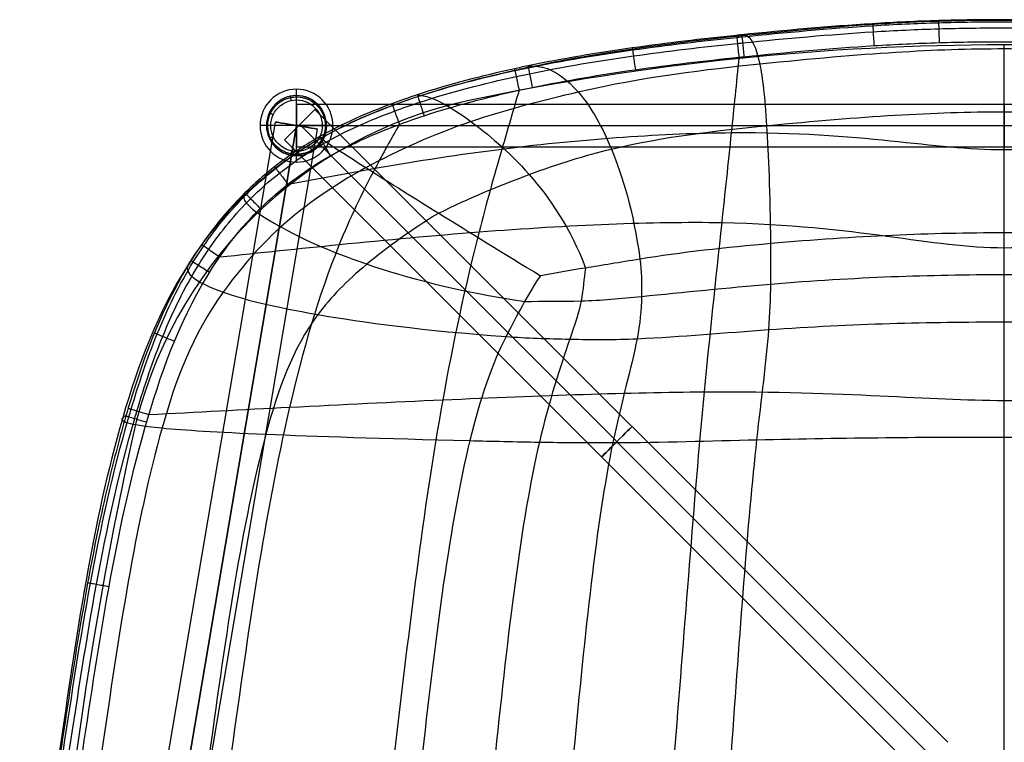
# Model space of a CAD drawing. Header units: millimetres. Extents: x -276 to 184, y -111 to 240.
# Tile 3 of 6: x -275 to -46, y 72 to 240. Entities that reach past the tile are written whole.
import ezdxf

# ---------------------------------------------------------------- set-up
doc = ezdxf.new("R2010")
doc.units = ezdxf.units.MM
doc.header["$MEASUREMENT"] = 0
doc.layers.add('Default', color=7, linetype='Continuous', true_color=0x000000)
doc.layers.add('Layer 01', color=1, linetype='Continuous', true_color=0xff0000)

# ---------------------------------------------------------------- blocks, each defined once
blk = doc.blocks.new('SEAT')
at = {"layer": 'Default', "color": 9, "true_color": 0xdcc6a4}
for p, q in [((-145.38, 731, 0), (184.28, 731, 0)), ((95.43, 722, -199.43), (95.43, 731, -199.43)), ((171.71, 722, -122.15), (171.71, 731, -122.15)), ((-145.38, 722, 0), (184.28, 722, 0))]:
    blk.add_line(p, q, dxfattribs=at)
at = {"layer": 'Default', "color": 9, "true_color": 0xdcc6a4, "extrusion": (0, 1, 0)}
for centre, radius, start, end in [((99.15, 679.29, 731), 900, 257.51405, 268.28693), ((-73.81, -101.79, 731), 100, 191.7466, 257.514), ((415.72, 0, 731), 600, 168.2534, 191.7466), ((99.15, 679.29, 726.5), 900, 257.51405, 268.28693), ((-73.81, -101.79, 726.5), 100, 191.7466, 257.514), ((415.72, 0, 726.5), 600, 168.2534, 191.7466), ((415.72, 0, 722), 600, 168.2534, 191.7466)]:
    blk.add_arc(centre, radius, start, end, dxfattribs=at)
at = {"layer": 'Default', "color": 9, "true_color": 0xdcc6a4, "extrusion": (-1.89627e-15, 1, 1.52252e-14)}
blk.add_arc((99.15, 679.29, 722), 900, 257.51405, 268.28693, dxfattribs=at)
at = {"layer": 'Default', "color": 9, "true_color": 0xdcc6a4, "extrusion": (-2.1886e-15, 1, 3.63171e-15)}
blk.add_arc((-73.81, -101.79, 722), 100, 191.7466, 257.514, dxfattribs=at)
at = {"layer": 'Default', "color": 178, "true_color": 0x000000}
for points, knots in [([(139.13, 773.19, -53.51), (136.25, 773.48, -53.48), (133.19, 773.71, -53.45), (126.69, 774.04, -53.56), (123.25, 774.15, -53.68), (112.28, 774.36, -54.51), (87.83, 774.34, -57.88), (25.95, 774.27, -62.38), (-47.83, 774.16, -67.44), (-74.2, 774.12, -67.34), (-85.69, 773.87, -68.03), (-89.23, 773.76, -68.39), (-95.87, 773.42, -69.21), (-98.96, 773.2, -69.68), (-101.87, 772.9, -70.14)], [0, 0, 0, 0, 15.399251, 15.399251, 30.798501, 30.798501, 61.597003, 123.194005, 184.791008, 215.589509, 215.589509, 230.98876, 230.98876, 246.388011, 246.388011, 246.388011, 246.388011]), ([(94.38, 772.65, -122.31), (94.26, 772.97, -117.26), (94.13, 773.22, -111.89), (93.96, 773.63, -100.87), (93.9, 773.78, -95.21), (93.98, 774.14, -78.3), (95.01, 774.44, -44.75), (95.32, 775.05), (95.01, 774.44, 44.75), (93.98, 774.14, 78.3), (93.9, 773.78, 95.21), (93.96, 773.63, 100.87), (94.13, 773.22, 111.89), (94.26, 772.97, 117.26), (94.38, 772.65, 122.31)], [0, 0, 0, 0, 17.638687, 17.638687, 35.277373, 35.277373, 70.554747, 141.109494, 211.66424, 246.941614, 246.941614, 264.5803, 264.5803, 282.218987, 282.218987, 282.218987, 282.218987]), ([(118.02, 772.84, -114.02), (117.68, 773.11, -109.3), (117.54, 773.31, -104.5), (117.32, 773.65, -94.35), (117.31, 773.77, -89.1), (117.99, 774.04, -73.88), (120.76, 774.29, -43.21), (121.75, 774.87), (120.76, 774.29, 43.21), (117.99, 774.04, 73.88), (117.31, 773.77, 89.1), (117.32, 773.65, 94.35), (117.54, 773.31, 104.5), (117.68, 773.11, 109.3), (118.02, 772.84, 114.02)], [0, 0, 0, 0, 17.638687, 17.638687, 35.277373, 35.277373, 70.554747, 141.109494, 211.66424, 246.941614, 246.941614, 264.5803, 264.5803, 282.218987, 282.218987, 282.218987, 282.218987]), ([(125.96, 772.83, -109.76), (126.11, 773.05, -105.49), (125.98, 773.22, -101.33), (126.25, 773.47, -92.3), (126.68, 773.54, -87.76), (128.07, 773.73, -73.52), (131.27, 773.92, -42.6), (132.67, 774.48), (131.27, 773.92, 42.6), (128.07, 773.73, 73.52), (126.68, 773.54, 87.76), (126.25, 773.47, 92.3), (125.98, 773.22, 101.33), (126.11, 773.05, 105.49), (125.96, 772.83, 109.76)], [0, 0, 0, 0, 17.638687, 17.638687, 35.277373, 35.277373, 70.554747, 141.109494, 211.66424, 246.941614, 246.941614, 264.5803, 264.5803, 282.218987, 282.218987, 282.218987, 282.218987]), ([(135.62, 773.06, -83.38), (132.9, 773.31, -83.01), (130.16, 773.48, -82.94), (124.12, 773.73, -83.09), (120.89, 773.81, -83.35), (110.83, 773.95, -85.38), (87.83, 773.87, -92.17), (25.95, 773.78, -98.46), (-47.84, 773.68, -105.23), (-73.04, 773.65, -102.51), (-83.77, 773.48, -102.26), (-87.16, 773.39, -102.61), (-93.43, 773.11, -103.6), (-96.24, 772.94, -104.18), (-99.04, 772.69, -105.12)], [0, 0, 0, 0, 15.399251, 15.399251, 30.798501, 30.798501, 61.597003, 123.194005, 184.791008, 215.589509, 215.589509, 230.98876, 230.98876, 246.388011, 246.388011, 246.388011, 246.388011]), ([(133.59, 772.93, -95.83), (131.16, 773.12, -96.22), (128.81, 773.25, -96.32), (123.42, 773.43, -97.32), (120.6, 773.46, -98.32), (111.09, 773.51, -101.63), (87.84, 773.37, -109.34), (25.94, 773.27, -116.36), (-47.84, 773.18, -123.79), (-73.49, 773.21, -120.66), (-83.71, 773.12, -119.08), (-86.69, 773.07, -118.56), (-92.3, 772.88, -118.55), (-94.72, 772.74, -118.93), (-97.23, 772.54, -118.97)], [0, 0, 0, 0, 15.399251, 15.399251, 30.798501, 30.798501, 61.597003, 123.194005, 184.791008, 215.589509, 215.589509, 230.98876, 230.98876, 246.388011, 246.388011, 246.388011, 246.388011]), ([(131.84, 772.64, -106.14), (129.92, 772.74, -107.5), (128.16, 772.8, -108.53), (123.76, 772.86, -110.99), (121.12, 772.86, -112.41), (111.84, 772.79, -117.25), (87.84, 772.54, -125.43), (25.93, 772.44, -133.07), (-47.84, 772.36, -141.07), (-74.44, 772.49, -138.05), (-84.43, 772.52, -134.85), (-87.25, 772.5, -133.87), (-91.85, 772.43, -132.08), (-93.63, 772.37, -131.27), (-95.59, 772.26, -130.15)], [0, 0, 0, 0, 15.399251, 15.399251, 30.798501, 30.798501, 61.597003, 123.194005, 184.791008, 215.589509, 215.589509, 230.98876, 230.98876, 246.388011, 246.388011, 246.388011, 246.388011]), ([(99.98, 725.21, -200.98), (99.92, 726.77, -201.25), (99.55, 732.97, -202.04), (98.2, 746.78, -202.6), (96.79, 759.03, -187.78), (96.32, 762.81, -180.27), (95.36, 768.97, -157.63), (94.88, 771.36, -142.5), (94.38, 772.65, -122.31)], [21.328012, 21.328012, 21.328012, 21.328012, 40.276588, 80.553175, 80.553175, 100.691469, 100.691469, 120.829763, 120.829763, 120.829763, 120.829763]), ([(135.29, 725.67, -186.08), (135.14, 727.18, -186.28), (134.28, 733.61, -186.99), (131.37, 747.92, -187.86), (126.47, 760.37, -174.19), (124.81, 763.93, -167.41), (121.24, 769.65, -146.72), (119.4, 771.75, -132.9), (118.02, 772.84, -114.02)], [23.324365, 23.324365, 23.324365, 23.324365, 40.276588, 80.553175, 80.553175, 100.691469, 100.691469, 120.829763, 120.829763, 120.829763, 120.829763]), ([(150.67, 726.06, -173.76), (150.55, 727.47, -173.86), (149.83, 733.89, -174.15), (147.57, 747.74, -174.14), (140.59, 760.33, -161.27), (137.51, 764.11, -154.83), (131.42, 769.83, -136.83), (128.31, 771.88, -125.19), (125.96, 772.83, -109.76)], [25.005314, 25.005314, 25.005314, 25.005314, 40.276588, 80.553175, 80.553175, 100.691469, 100.691469, 120.829763, 120.829763, 120.829763, 120.829763]), ([(131.84, 772.64, 106.14), (132.5, 772.78, 102.71), (133, 772.86, 99.51), (134.18, 772.99, 92.15), (134.86, 773.04, 88), (137.13, 773.11, 74.12), (140.52, 773.18, 42.07), (142.28, 773.73), (140.52, 773.18, -42.07), (137.13, 773.11, -74.12), (134.86, 773.04, -88), (134.18, 772.99, -92.15), (133, 772.86, -99.51), (132.5, 772.78, -102.71), (131.84, 772.64, -106.14)], [-282.218987, -282.218987, -282.218987, -282.218987, -264.5803, -264.5803, -246.941614, -246.941614, -211.66424, -141.109494, -70.554747, -35.277373, -35.277373, -17.638687, -17.638687, 0, 0, 0, 0]), ([(163.44, 726.27, -156.64), (163.37, 727.62, -156.6), (162.98, 733.99, -156.25), (161.77, 747.53, -154.63), (153.72, 760.36, -141.81), (150.27, 763.92, -136.26), (141.84, 769.57, -122.57), (136.85, 771.67, -114.43), (131.84, 772.64, -106.14)], [0.645602, 0.645602, 0.645602, 0.645602, 1, 2, 2, 2.5, 2.5, 3, 3, 3, 3]), ([(172.93, 726.28, -134.33), (172.91, 727.63, -134.16), (172.75, 734.06, -133.09), (172.27, 747.81, -129.49), (164.18, 760.51, -118.36), (160.22, 764.32, -113.46), (149.43, 770.04, -103.97), (142.55, 772.06, -99.19), (133.59, 772.93, -95.83)], [19.56907, 19.56907, 19.56907, 19.56907, 30.188919, 60.377838, 60.377838, 75.472297, 75.472297, 90.566756, 90.566756, 90.566756, 90.566756]), ([(179.51, 726.21, -109.01), (179.5, 727.57, -108.77), (179.44, 734.05, -107.32), (179.27, 748.01, -102.65), (170.77, 760.68, -94.98), (166.69, 764.29, -92.48), (154.52, 770.02, -87.35), (146.47, 772.08, -84.85), (135.62, 773.06, -83.38)], [19.421548, 19.421548, 19.421548, 19.421548, 30.188919, 60.377838, 60.377838, 75.472297, 75.472297, 90.566756, 90.566756, 90.566756, 90.566756]), ([(186.57, 726.12, -60.08), (186.54, 727.43, -59.97), (186.41, 733.72, -59.31), (186, 746.84, -57.21), (176.95, 759.48, -55.35), (172.5, 763.37, -54.8), (159.36, 769.63, -53.96), (150.65, 772, -53.65), (139.13, 773.19, -53.51)], [19.744826, 19.744826, 19.744826, 19.744826, 30.188919, 60.377838, 60.377838, 75.472297, 75.472297, 90.566756, 90.566756, 90.566756, 90.566756]), ([(146.05, 766.74, -129.41), (142.29, 766.82, -135.71), (138.31, 766.95, -141.14), (130.62, 766.98, -150.53), (126.97, 766.91, -154.12), (115.13, 766.56, -162.94), (87.85, 765.38, -172.68), (25.87, 765.25, -181.69), (-47.86, 765.25, -191.44), (-78.36, 766.37, -188.93), (-91.21, 766.7, -182.45), (-95.1, 766.77, -179.42), (-103.12, 766.74, -170.85), (-107.21, 766.61, -165.73), (-111.01, 766.53, -159.49)], [0, 0, 0, 0, 20.270831, 20.270831, 40.541661, 40.541661, 81.083322, 162.166645, 243.249967, 283.791629, 283.791629, 304.062459, 304.062459, 324.33329, 324.33329, 324.33329, 324.33329]), ([(146.05, 766.74, -129.41), (149.47, 766.9, -122.54), (152.35, 767.1, -115.39), (157.3, 767.25, -102.05), (159.15, 767.23, -96), (163.52, 767.01, -77.73), (167.55, 766.04, -40.57), (170.12, 766.47), (167.55, 766.04, 40.57), (163.52, 767.01, 77.73), (159.15, 767.23, 96), (157.3, 767.25, 102.05), (152.35, 767.1, 115.39), (149.47, 766.9, 122.54), (146.05, 766.74, 129.41)], [0, 0, 0, 0, 20.037097, 20.037097, 40.074194, 40.074194, 80.148389, 160.296778, 240.445166, 280.519361, 280.519361, 300.556458, 300.556458, 320.593555, 320.593555, 320.593555, 320.593555]), ([(156.4, 756.09, -146.08), (152.29, 756.06, -153.59), (147.74, 756.05, -160.15), (138.09, 756.21, -170.97), (133, 756.33, -175.18), (118.31, 755.99, -185.88), (87.88, 754.13, -197.09), (25.78, 753.99, -206.23), (-47.88, 754.08, -217.05), (-81.99, 756.01, -214.61), (-97.99, 756.4, -207.17), (-103.45, 756.3, -203.95), (-113.6, 756.18, -194.49), (-118.28, 756.2, -188.31), (-122.41, 756.24, -180.84)], [0, 0, 0, 0, 20.270831, 20.270831, 40.541661, 40.541661, 81.083322, 162.166645, 243.249967, 283.791629, 283.791629, 304.062459, 304.062459, 324.33329, 324.33329, 324.33329, 324.33329]), ([(156.4, 756.09, -146.08), (160.52, 756.11, -138.57), (164.04, 756.15, -130.4), (169.71, 756.39, -113.73), (171.83, 756.55, -105.24), (177.15, 756.27, -82.13), (181.92, 754.44, -39.81), (184.44, 754.67), (181.92, 754.44, 39.81), (177.15, 756.27, 82.13), (171.83, 756.55, 105.24), (169.71, 756.39, 113.73), (164.04, 756.15, 130.4), (160.52, 756.11, 138.57), (156.4, 756.09, 146.08)], [0, 0, 0, 0, 20.037097, 20.037097, 40.074194, 40.074194, 80.148389, 160.296778, 240.445166, 280.519361, 280.519361, 300.556458, 300.556458, 320.593555, 320.593555, 320.593555, 320.593555]), ([(163.11, 731.45, -156.33), (159.3, 731.46, -163.16), (154.88, 731.51, -168.99), (145.19, 731.61, -179), (139.93, 731.66, -183.19), (123.49, 731.71, -193.77), (87.94, 731.38, -207.07), (25.6, 731.24, -215.67), (-47.92, 731.42, -227.28), (-87.65, 732.08, -224.32), (-105.59, 732.2, -217.73), (-111.25, 732.2, -214.68), (-121.49, 732.2, -206.35), (-126.07, 732.19, -201.06), (-129.88, 732.22, -194.39)], [0, 0, 0, 0, 20.270831, 20.270831, 40.541661, 40.541661, 81.083322, 162.166645, 243.249967, 283.791629, 283.791629, 304.062459, 304.062459, 324.33329, 324.33329, 324.33329, 324.33329]), ([(163.11, 731.45, -156.33), (166.92, 731.43, -149.51), (170.12, 731.45, -141.7), (175.49, 731.49, -125.16), (177.67, 731.51, -116.44), (183.03, 731.46, -90.49), (189.01, 730.9, -39.51), (190.53, 730.49), (189.01, 730.9, 39.51), (183.03, 731.46, 90.49), (177.67, 731.51, 116.44), (175.49, 731.49, 125.16), (170.12, 731.45, 141.7), (166.92, 731.43, 149.51), (163.11, 731.45, 156.33)], [0, 0, 0, 0, 20.037097, 20.037097, 40.074194, 40.074194, 80.148389, 160.296778, 240.445166, 280.519361, 280.519361, 300.556458, 300.556458, 320.593555, 320.593555, 320.593555, 320.593555]), ([(135.29, 725.67, -186.08), (126.42, 725.46, -191.65), (116.88, 725.3, -195.57), (102.41, 725.21, -200.32), (97.56, 725.2, -201.73), (87.84, 725.21, -204.31), (82.97, 725.23, -205.47), (68.32, 725.31, -208.69), (58.53, 725.4, -210.45), (38.95, 725.56, -213.66), (29.18, 725.64, -215.11), (9.66, 725.74, -218.1), (-0.13, 725.78, -219.59), (-19.81, 725.83, -222.21), (-29.71, 725.84, -223.35), (-44.67, 725.85, -224.48), (-49.67, 725.85, -224.75), (-59.71, 725.86, -225.05), (-64.74, 725.86, -225.09), (-74.89, 725.88, -224.74), (-80.05, 725.9, -224.34), (-90.34, 725.97, -222.78), (-95.47, 726.02, -221.61), (-100.51, 726.09, -219.81)], [3.855272, 3.855272, 3.855272, 3.855272, 6.814909, 6.814909, 8.294727, 8.294727, 9.774545, 9.774545, 12.734182, 12.734182, 15.693819, 15.693819, 18.653456, 18.653456, 21.613093, 21.613093, 23.092912, 23.092912, 24.57273, 24.57273, 26.052548, 26.052548, 27.532367, 27.532367, 27.532367, 27.532367]), ([(62.12, 725.37, -209.74), (62.11, 724.68, -209.66), (62.03, 723.34, -209.22), (61.73, 721.5, -207.58), (61.42, 720.93, -205.88), (61.23, 720.93, -204.85)], [-0.000025, -0.000025, -0.000025, -0.000025, 0.285714, 0.571429, 1.000026, 1.000026, 1.000026, 1.000026]), ([(99.98, 725.21, -200.98), (99.95, 724.54, -200.88), (99.82, 723.24, -200.43), (99.35, 721.49, -198.83), (98.88, 720.95, -197.21), (98.59, 720.95, -196.24)], [-0.000024, -0.000024, -0.000024, -0.000024, 0.285714, 0.571429, 1.000017, 1.000017, 1.000017, 1.000017]), ([(101.72, 725.21, -200.47), (101.69, 724.54, -200.37), (101.55, 723.25, -199.91), (101.08, 721.49, -198.32), (100.59, 720.96, -196.7), (100.3, 720.96, -195.73)], [-0.000024, -0.000024, -0.000024, -0.000024, 0.285714, 0.571429, 1.000017, 1.000017, 1.000017, 1.000017]), ([(118.86, 725.35, -194.46), (118.83, 724.67, -194.38), (118.65, 723.34, -193.96), (118.01, 721.52, -192.42), (117.35, 720.97, -190.83), (116.95, 720.97, -189.88)], [-0.000024, -0.000024, -0.000024, -0.000024, 0.285714, 0.571429, 1.000013, 1.000013, 1.000013, 1.000013]), ([(135.28, 725.67, -186.08), (135.26, 724.96, -186.05), (135.05, 723.54, -185.7), (134.16, 721.58, -184.29), (133.2, 720.98, -182.77), (132.63, 720.98, -181.86)], [-0.000024, -0.000024, -0.000024, -0.000024, 0.285714, 0.571429, 1.000009, 1.000009, 1.000009, 1.000009]), ([(138.97, 725.76, -183.64), (138.95, 725.04, -183.62), (138.73, 723.6, -183.3), (137.77, 721.6, -181.93), (136.73, 720.98, -180.44), (136.11, 720.98, -179.55)], [-0.000018, -0.000018, -0.000018, -0.000018, 0.285714, 0.571429, 1.000008, 1.000008, 1.000008, 1.000008]), ([(150.67, 726.06, -173.76), (150.68, 725.3, -173.77), (150.44, 723.79, -173.54), (149.25, 721.65, -172.37), (147.91, 720.98, -171.05), (147.1, 720.98, -170.26)], [0.000002, 0.000002, 0.000002, 0.000002, 0.285714, 0.571429, 1.000005, 1.000005, 1.000005, 1.000005]), ([(163.44, 726.27, -156.64), (161.71, 726.26, -159.73), (159.77, 726.23, -162.73), (155.5, 726.16, -168.47), (153.16, 726.12, -171.21), (150.67, 726.06, -173.76)], [0, 0, 0, 0, 1.000814, 1.000814, 2.001629, 2.001629, 2.001629, 2.001629]), ([(156.58, 726.18, -166.99), (156.61, 725.41, -167.01), (156.37, 723.87, -166.82), (155.05, 721.68, -165.8), (153.55, 720.99, -164.62), (152.64, 720.99, -163.92)], [0.000001, 0.000001, 0.000001, 0.000001, 0.285714, 0.571429, 1.000003, 1.000003, 1.000003, 1.000003]), ([(159.09, 720.99, -154.19), (160.11, 720.99, -154.76), (161.79, 721.7, -155.71), (163.24, 723.94, -156.52), (163.48, 725.5, -156.66), (163.44, 726.27, -156.64)], [-8.132202, -8.132202, -8.132202, -8.132202, -4.646972, -2.323486, 0, 0, 0, 0]), ([(172.93, 726.28, -134.33), (172.3, 726.28, -136.28), (171.63, 726.29, -138.21), (168.85, 726.3, -145.75), (166.44, 726.3, -151.3), (163.44, 726.27, -156.64)], [29.112806, 29.112806, 29.112806, 29.112806, 29.709507, 29.709507, 31.441371, 31.441371, 31.441371, 31.441371]), ([(170.91, 726.29, -140.14), (170.96, 725.52, -140.16), (170.7, 723.95, -140.06), (169.14, 721.7, -139.49), (167.33, 720.99, -138.82), (166.23, 720.99, -138.42)], [0, 0, 0, 0, 0.2857143, 0.5714286, 1, 1, 1, 1]), ([(172.93, 726.28, -134.33), (172.97, 725.51, -134.34), (172.71, 723.94, -134.26), (171.13, 721.7, -133.74), (169.29, 720.99, -133.14), (168.19, 720.99, -132.78)], [0.0000001, 0.0000001, 0.0000001, 0.0000001, 0.2857143, 0.5714286, 1, 1, 1, 1]), ([(172.93, 726.28, 134.33), (174.42, 726.27, 129.76), (176.51, 726.25, 122.38), (178.25, 726.22, 114.89), (179.08, 726.21, 111.06), (179.3, 726.21, 110.04), (180.12, 726.2, 106.02), (180.89, 726.18, 102.03), (182.27, 726.16, 94.03), (184.27, 726.13, 81.01), (185.63, 726.13, 69.17), (186.47, 726.12, 61.01), (186.51, 726.12, 60.62), (186.55, 726.12, 60.23), (187.58, 726.12, 50.14), (188.81, 726.11, 36.42), (189.85, 726.08, 16.34), (190.01, 726.07, 6.27), (190.01, 726.07, -5.01), (189.89, 726.08, -15.07), (188.93, 726.11, -35.17), (187.58, 726.12, -50.14), (186.53, 726.12, -60.47), (186.49, 726.12, -60.86), (185.63, 726.13, -69.21), (183.79, 726.14, -85.11), (181.14, 726.18, -101.08), (179.3, 726.21, -110.04), (179.08, 726.21, -111.06), (177.23, 726.24, -119.56), (175.33, 726.26, -126.99), (172.93, 726.28, -134.33)], [2.334314, 2.334314, 2.334314, 2.334314, 3.733928, 4.573701, 4.573701, 4.878306, 4.878306, 5.76787, 6.064392, 7.250477, 9.622648, 9.622648, 9.696235, 9.740387, 9.740387, 12.724449, 13.843472, 15.708511, 15.708511, 17.198745, 18.68898, 21.669449, 21.669449, 21.787078, 21.787078, 24.171016, 26.554954, 26.554954, 26.862313, 26.862313, 29.112806, 29.112806, 29.112806, 29.112806]), ([(178.86, 726.22, -112.08), (178.89, 725.45, -112.09), (178.6, 723.9, -112.02), (176.98, 721.69, -111.67), (175.11, 721, -111.27), (173.98, 721, -111.02)], [0, 0, 0, 0, 0.2857143, 0.5714286, 1, 1, 1, 1]), ([(179.51, 726.21, -109.01), (179.54, 725.44, -109.02), (179.25, 723.89, -108.96), (177.62, 721.69, -108.62), (175.75, 721, -108.24), (174.62, 721, -108.01)], [0, 0, 0, 0, 0.2857143, 0.5714286, 1, 1, 1, 1]), ([(183.59, 726.15, -85.13), (183.61, 725.38, -85.13), (183.3, 723.85, -85.09), (181.65, 721.68, -84.86), (179.77, 721, -84.59), (178.64, 721, -84.43)], [0, 0, 0, 0, 0.2857143, 0.5714286, 1, 1, 1, 1]), ([(186.45, 726.12, -61.26), (186.46, 725.37, -61.26), (186.15, 723.84, -61.23), (184.49, 721.68, -61.05), (182.61, 721, -60.86), (181.48, 721, -60.74)], [0, 0, 0, 0, 0.2857143, 0.5714286, 1, 1, 1, 1]), ([(186.57, 726.12, -60.08), (186.59, 725.37, -60.08), (186.27, 723.84, -60.05), (184.61, 721.68, -59.88), (182.73, 721, -59.69), (181.6, 721, -59.57)], [0, 0, 0, 0, 0.2857143, 0.5714286, 1, 1, 1, 1]), ([(189.1, 726.1, -30.13), (189.11, 725.34, -30.13), (188.79, 723.83, -30.11), (187.13, 721.67, -30.01), (185.24, 721, -29.89), (184.11, 721, -29.82)], [0, 0, 0, 0, 0.2857143, 0.5714286, 1, 1, 1, 1]), ([(189.8, 726.08, -15.06), (189.81, 725.33, -15.06), (189.49, 723.81, -15.05), (187.82, 721.67, -15), (185.94, 721, -14.95), (184.8, 721, -14.91)], [0, 0, 0, 0, 0.2857143, 0.5714286, 1, 1, 1, 1]), ([(-129.96, 724.1, -194.87), (-127.7, 724.1, -198.81), (-124.93, 724.1, -202.6), (-120.17, 724.07, -207.53), (-118.55, 724.06, -209.01), (-114.71, 724.03, -212.07), (-110.16, 723.98, -215.14), (-105.23, 723.93, -217.48), (-101.94, 723.9, -218.79), (-101.15, 723.89, -219.09), (-93.92, 723.82, -221.65), (-84.03, 723.76, -223.53), (-70.89, 723.73, -224.44), (-64.39, 723.73, -224.52), (-61.13, 723.73, -224.5), (-46.79, 723.72, -224.39), (-18.45, 723.71, -221.93), (9.38, 723.64, -217.59), (23.52, 723.59, -215.4), (23.78, 723.59, -215.36), (36.67, 723.54, -213.37), (62.03, 723.4, -209.52), (87.27, 723.3, -203.98), (100.37, 723.32, -200.14), (100.94, 723.32, -199.97), (107.27, 723.33, -198.08), (118.72, 723.39, -194.22), (129.72, 723.53, -188.85), (136.22, 723.63, -184.82), (137.44, 723.65, -184.02), (142.82, 723.74, -180.3), (146.75, 723.81, -177.05), (152.42, 723.9, -171.31), (154.4, 723.92, -169.07), (158.79, 723.97, -163.46), (161.08, 723.99, -160.01), (163.09, 724.01, -156.44)], [-31.116872, -31.116872, -31.116872, -31.116872, -29.853853, -29.853853, -29.258904, -29.258904, -28.512878, -27.766852, -27.766852, -27.532426, -27.532426, -25.631928, -24.681679, -23.731431, -23.719986, -23.719986, -19.508812, -15.297638, -15.297638, -15.217094, -15.217094, -11.385547, -7.554, -7.554, -7.377014, -7.377014, -5.616143, -3.855272, -3.855272, -3.439351, -3.439351, -2.001629, -2.001629, -1.162948, -1.162948, 0, 0, 0, 0]), ([(163.09, 724.01, -156.44), (166.08, 724.02, -151.13), (168.48, 724.02, -145.6), (171.25, 724.02, -138.08), (171.92, 724.02, -136.15), (174.93, 724, -126.88), (176.83, 723.99, -119.46), (178.66, 723.97, -110.97), (178.88, 723.97, -109.95), (180.71, 723.95, -101), (183.34, 723.92, -85.05), (185.17, 723.91, -69.16), (186.03, 723.91, -60.82), (186.07, 723.91, -60.42), (187.12, 723.91, -50.09), (188.47, 723.9, -35.14), (189.42, 723.88, -15.05), (189.53, 723.88, -5), (189.53, 723.88, 6.26), (189.38, 723.89, 16.32), (188.35, 723.9, 36.38), (187.12, 723.91, 50.09), (186.1, 723.91, 60.18), (186.06, 723.91, 60.57), (186.02, 723.91, 60.96), (185.18, 723.91, 69.12), (183.82, 723.92, 80.95), (181.84, 723.94, 93.96), (180.46, 723.95, 101.95), (179.7, 723.96, 105.94), (178.88, 723.97, 109.95), (178.66, 723.97, 110.97), (177.84, 723.98, 114.8), (176.11, 723.99, 122.27), (174.03, 724.01, 129.65), (171.92, 724.02, 136.15), (171.25, 724.02, 138.08), (169.77, 724.02, 142.1), (167.58, 724.02, 147.66), (164.97, 724.02, 153.11), (163.09, 724.01, 156.44)], [-31.441371, -31.441371, -31.441371, -31.441371, -29.709517, -29.709517, -29.11282, -29.11282, -26.862313, -26.862313, -26.554954, -26.554954, -24.171016, -21.787078, -21.787078, -21.669449, -21.669449, -18.68898, -17.198745, -15.708511, -15.708511, -13.843472, -12.724449, -9.740387, -9.740387, -9.696235, -9.622648, -9.622648, -7.250477, -6.064392, -5.76787, -4.878306, -4.878306, -4.573701, -4.573701, -3.733928, -2.334307, -2.334307, -1.737164, -1.737164, -1.085727, 0, 0, 0, 0]), ([(181.48, 721, -60.74), (175.55, 720.99, -61.32), (169.86, 720.99, -61.9), (157.28, 720.98, -63.22), (136.97, 720.97, -65.41), (93.28, 720.95, -70.18), (26.32, 720.91, -75.02), (-47.71, 720.96, -81.76), (-96.33, 720.99, -84.51), (-118.48, 721.01, -85.48), (-132.19, 721.02, -86.04), (-138.43, 721.02, -86.28), (-144.88, 721.02, -86.52)], [4.757128, 4.757128, 4.757128, 4.757128, 21.440586, 21.440586, 42.881171, 85.762343, 171.524686, 257.287029, 300.1682, 321.608786, 321.608786, 338.660077, 338.660077, 338.660077, 338.660077]), ([(173.98, 721, -111.02), (169.51, 720.99, -112.35), (165.06, 720.99, -113.67), (154.36, 720.98, -116.81), (135.56, 720.97, -122.09), (91.01, 720.95, -131.63), (26.03, 720.91, -139.1), (-47.74, 720.95, -148.49), (-97.09, 720.98, -148.91), (-117.65, 721, -147.43), (-129.59, 721, -146.39), (-134.7, 721.01, -145.92), (-139.83, 721.01, -145.42)], [6.265444, 6.265444, 6.265444, 6.265444, 21.440586, 21.440586, 42.881171, 85.762343, 171.524686, 257.287029, 300.1682, 321.608786, 321.608786, 337.624055, 337.624055, 337.624055, 337.624055]), ([(166.23, 720.99, -138.42), (162.93, 720.99, -140.31), (159.61, 720.99, -142.16), (150.63, 720.98, -146.98), (133.32, 720.97, -155.27), (89.55, 720.95, -167.67), (25.79, 720.91, -176.5), (-47.84, 720.95, -187.08), (-96.48, 720.98, -185.58), (-115.3, 720.99, -180.84), (-125.45, 721, -177.62), (-129.44, 721, -176.24), (-133.42, 721, -174.8)], [8.702082, 8.702082, 8.702082, 8.702082, 21.440586, 21.440586, 42.881171, 85.762343, 171.524686, 257.287029, 300.1682, 321.608786, 321.608786, 335.839699, 335.839699, 335.839699, 335.839699]), ([(-128.78, 722.2, -194.19), (-126.56, 722.2, -198.04), (-123.86, 722.2, -201.74), (-119.22, 722.19, -206.53), (-117.64, 722.18, -207.97), (-113.9, 722.16, -210.96), (-109.48, 722.14, -213.94), (-104.66, 722.12, -216.22), (-101.44, 722.11, -217.5), (-100.66, 722.1, -217.79), (-93.59, 722.07, -220.29), (-83.85, 722.04, -222.15), (-70.84, 722.03, -223.05), (-64.38, 722.02, -223.13), (-61.14, 722.02, -223.11), (-46.88, 722.01, -223), (-18.64, 722, -220.55), (9.16, 721.97, -216.22), (23.31, 721.95, -214.03), (23.57, 721.95, -213.99), (36.47, 721.93, -211.99), (61.8, 721.87, -208.15), (86.95, 721.84, -202.63), (99.97, 721.85, -198.81), (100.55, 721.86, -198.64), (106.84, 721.86, -196.76), (118.2, 721.89, -192.93), (129.05, 721.95, -187.62), (135.46, 722, -183.65), (136.66, 722.01, -182.86), (141.96, 722.04, -179.21), (145.82, 722.07, -176.02), (151.4, 722.11, -170.38), (153.34, 722.12, -168.18), (157.66, 722.15, -162.67), (159.91, 722.15, -159.28), (161.89, 722.16, -155.77)], [-31.116872, -31.116872, -31.116872, -31.116872, -29.853853, -29.853853, -29.258904, -29.258904, -28.512878, -27.766852, -27.766852, -27.532426, -27.532426, -25.631928, -24.681679, -23.731431, -23.719986, -23.719986, -19.508812, -15.297638, -15.297638, -15.217094, -15.217094, -11.385547, -7.554, -7.554, -7.377014, -7.377014, -5.616143, -3.855272, -3.855272, -3.439351, -3.439351, -2.001629, -2.001629, -1.162948, -1.162948, 0, 0, 0, 0]), ([(-118.37, 720.99, -202.74), (-116.19, 720.99, -205), (-113.81, 720.99, -207.03), (-108.68, 720.98, -210.58), (-105.93, 720.98, -212.11), (-97.36, 720.98, -215.96), (-91.3, 720.97, -217.53), (-78.97, 720.96, -219.49), (-72.7, 720.96, -219.89), (-60.26, 720.95, -220.1), (-54.04, 720.95, -219.94), (-35.4, 720.94, -218.96), (-23.01, 720.93, -217.59), (1.65, 720.93, -214.31), (13.94, 720.92, -212.39), (38.56, 720.92, -208.64), (50.88, 720.93, -206.78), (75.33, 720.94, -202.23), (87.48, 720.95, -199.54), (111.45, 720.96, -192.42), (123.2, 720.97, -188), (138.91, 720.98, -177.79), (143.76, 720.98, -173.82), (152.33, 720.99, -164.74), (156.05, 720.99, -159.62), (159.09, 720.99, -154.19)], [-29.853755, -29.853755, -29.853755, -29.853755, -28.920825, -28.920825, -27.987895, -27.987895, -26.122035, -26.122035, -24.256176, -24.256176, -22.390316, -22.390316, -18.658597, -18.658597, -14.926877, -14.926877, -11.195158, -11.195158, -7.463438, -7.463438, -3.731719, -3.731719, -1.865859, -1.865859, 0, 0, 0, 0]), ([(100.3, 720.96, -195.73), (100.87, 720.96, -184.92), (101.44, 720.96, -174.13), (102.58, 720.96, -151.53), (104.3, 720.95, -116.24), (106.75, 720.95, -44.18), (101.38, 720.95), (106.75, 720.95, 44.18), (104.3, 720.95, 116.24), (102.58, 720.96, 151.53), (101.44, 720.96, 174.13), (100.87, 720.96, 184.92), (100.3, 720.96, 195.73)], [3.33392, 3.33392, 3.33392, 3.33392, 28.394521, 28.394521, 56.789042, 113.578084, 227.156168, 340.734252, 397.523293, 425.917814, 425.917814, 450.978374, 450.978374, 450.978374, 450.978374]), ([(136.11, 720.98, -179.55), (137.08, 720.98, -170.37), (138.03, 720.98, -161.2), (140.01, 720.98, -141.27), (142.97, 720.98, -109.1), (145.88, 720.98, -41.82), (133.1, 720.97), (145.88, 720.98, 41.82), (142.97, 720.98, 109.1), (140.01, 720.98, 141.27), (138.03, 720.98, 161.2), (137.08, 720.98, 170.37), (136.11, 720.98, 179.55)], [4.889578, 4.889578, 4.889578, 4.889578, 28.394521, 28.394521, 56.789042, 113.578084, 227.156168, 340.734252, 397.523293, 425.917814, 425.917814, 449.422991, 449.422991, 449.422991, 449.422991]), ([(152.64, 720.99, -163.92), (153.89, 720.99, -157.25), (155.11, 720.99, -150.58), (157.95, 720.99, -134.24), (162.4, 720.99, -105.08), (166.67, 720.99, -40.64), (156.36, 720.98), (166.67, 720.99, 40.64), (162.4, 720.99, 105.08), (157.95, 720.99, 134.24), (155.11, 720.99, 150.58), (153.89, 720.99, 157.25), (152.64, 720.99, 163.92)], [9.018818, 9.018818, 9.018818, 9.018818, 28.394521, 28.394521, 56.789042, 113.578084, 227.156168, 340.734252, 397.523293, 425.917814, 425.917814, 445.293612, 445.293612, 445.293612, 445.293612]), ([(159.09, 720.99, -154.19), (161.92, 720.99, -149.16), (164.24, 720.99, -143.84), (166.92, 720.99, -136.55), (167.57, 720.99, -134.67), (170.52, 720.99, -125.65), (172.39, 721, -118.37), (174.2, 721, -110.02), (174.41, 721, -109.01), (176.22, 721, -100.2), (178.84, 721, -84.44), (180.66, 721, -68.66), (181.52, 721, -60.35), (181.56, 721, -59.96), (182.6, 721, -49.67), (183.94, 721, -34.8), (184.89, 721, -14.92), (185.01, 721, -4.97), (185.01, 721, 6.22), (184.85, 721, 16.17), (183.83, 721, 36.04), (182.6, 721, 49.67), (181.58, 721, 59.72), (181.54, 721, 60.11), (181.5, 721, 60.5), (180.67, 721, 68.62), (179.31, 721, 80.36), (177.34, 721, 93.23), (175.97, 721, 101.13), (175.22, 721, 105.07), (174.41, 721, 109.01), (174.2, 721, 110.02), (173.38, 721, 113.79), (171.67, 721, 121.13), (169.64, 720.99, 128.34), (167.57, 720.99, 134.67), (166.92, 720.99, 136.55), (165.49, 720.99, 140.45), (163.37, 720.99, 145.82), (160.87, 720.99, 151.04), (159.09, 720.99, 154.19)], [-31.441371, -31.441371, -31.441371, -31.441371, -29.709517, -29.709517, -29.11282, -29.11282, -26.862313, -26.862313, -26.554954, -26.554954, -24.171016, -21.787078, -21.787078, -21.669449, -21.669449, -18.68898, -17.198745, -15.708511, -15.708511, -13.843472, -12.724449, -9.740387, -9.740387, -9.696235, -9.622648, -9.622648, -7.250477, -6.064392, -5.76787, -4.878306, -4.878306, -4.573701, -4.573701, -3.733928, -2.334307, -2.334307, -1.737164, -1.737164, -1.085727, 0, 0, 0, 0]), ([(161.89, 722.16, -155.77), (164.84, 722.17, -150.54), (167.21, 722.17, -145.07), (169.95, 722.17, -137.62), (170.62, 722.17, -135.7), (173.61, 722.16, -126.51), (175.49, 722.15, -119.13), (177.32, 722.15, -110.68), (177.53, 722.15, -109.66), (179.35, 722.14, -100.76), (181.97, 722.13, -84.86), (183.8, 722.12, -69.01), (184.66, 722.12, -60.68), (184.7, 722.12, -60.28), (185.75, 722.12, -49.97), (187.09, 722.12, -35.03), (188.03, 722.11, -15.01), (188.15, 722.11, -4.99), (188.15, 722.11, 6.25), (188, 722.11, 16.27), (186.97, 722.12, 36.28), (185.75, 722.12, 49.96), (184.72, 722.12, 60.04), (184.68, 722.12, 60.43), (184.64, 722.12, 60.82), (183.8, 722.12, 68.96), (182.45, 722.13, 80.77), (180.47, 722.13, 93.74), (179.1, 722.14, 101.7), (178.35, 722.14, 105.68), (177.53, 722.15, 109.67), (177.32, 722.15, 110.68), (176.49, 722.15, 114.49), (174.77, 722.16, 121.93), (172.71, 722.16, 129.26), (170.61, 722.17, 135.71), (169.95, 722.17, 137.62), (168.49, 722.17, 141.61), (166.32, 722.17, 147.11), (163.74, 722.16, 152.49), (161.89, 722.16, 155.77)], [-31.441371, -31.441371, -31.441371, -31.441371, -29.709517, -29.709517, -29.11282, -29.11282, -26.862313, -26.862313, -26.554954, -26.554954, -24.171016, -21.787078, -21.787078, -21.669449, -21.669449, -18.68898, -17.198745, -15.708511, -15.708511, -13.843472, -12.724449, -9.740387, -9.740387, -9.696235, -9.622648, -9.622648, -7.250477, -6.064392, -5.76787, -4.878306, -4.878306, -4.573701, -4.573701, -3.733928, -2.334307, -2.334307, -1.737164, -1.737164, -1.085727, 0, 0, 0, 0])]:
    blk.add_open_spline(points, degree=3, knots=knots, dxfattribs=at)
blk.add_open_spline([(150.67, 726.06, -173.76), (145.92, 725.95, -178.61), (140.75, 725.81, -182.65), (135.29, 725.67, -186.08)], degree=3, dxfattribs=at)
blk = doc.blocks.new('Component6')
at = {"layer": 'Default', "color": 253, "true_color": 0xa0a0a0}
for p, q in [((-125, 185, -215), (170, 185, -165)), ((-125, 175, -215), (-125, 185, -215)), ((170, 175, -165), (170, 185, -165)), ((-125.84, 180, -210.07), (169.16, 180, -160.07)), ((-125.84, 180, -210.07), (-124.16, 180, -219.93)), ((-124.16, 180, -219.93), (170.84, 180, -169.93)), ((169.16, 180, -160.07), (170.84, 180, -169.93)), ((170, 175, -165), (-125, 175, -215))]:
    blk.add_line(p, q, dxfattribs=at)
at = {"layer": 'Default', "color": 253, "true_color": 0xa0a0a0, "extrusion": (0.985939, 2.22045e-17, 0.167108)}
blk.add_arc((180, -191.09, -159.17), 5, 0, 90, dxfattribs=at)
at = {"layer": 'Default', "color": 253, "true_color": 0xa0a0a0, "extrusion": (0.985939, -7.88417e-15, 0.167108)}
blk.add_arc((180, -191.09, -159.17), 5, 180, 360, dxfattribs=at)
at = {"layer": 'Default', "color": 253, "true_color": 0xa0a0a0, "extrusion": (0.985939, 0, 0.167108)}
for start, end in [(180, 90), (90, 180)]:
    blk.add_arc((180, -191.09, -9.57), 5, start, end, dxfattribs=at)
at = {"layer": 'Default', "color": 253, "true_color": 0xa0a0a0, "extrusion": (0.985939, -1.58984e-14, 0.167108)}
blk.add_arc((180, -191.09, 140.04), 5, 0, 90, dxfattribs=at)
at = {"layer": 'Default', "color": 253, "true_color": 0xa0a0a0, "extrusion": (0.985939, -1.80481e-15, 0.167108)}
blk.add_arc((180, -191.09, 140.04), 5, 180, 360, dxfattribs=at)
at = {"layer": 'Default', "color": 253, "true_color": 0xa0a0a0, "extrusion": (0.985939, 2.80221e-15, 0.167108)}
blk.add_arc((180, -191.09, -159.17), 5, 90, 180, dxfattribs=at)
at = {"layer": 'Default', "color": 253, "true_color": 0xa0a0a0, "extrusion": (0.985939, 1.58762e-14, 0.167108)}
blk.add_arc((180, -191.09, 140.04), 5, 90, 180, dxfattribs=at)
blk = doc.blocks.new('Component4')
at = {"layer": 'Default', "color": 253, "true_color": 0xa0a0a0}
for p, q in [((170, 430, -165), (170, 430, 165)), ((170, 420, 165), (170, 430, 165)), ((170, 420, -165), (170, 430, -165)), ((165, 425, 165), (165, 425, -165)), ((165, 425, 165), (175, 425, 165)), ((165, 425, -165), (175, 425, -165)), ((175, 425, -165), (175, 425, 165)), ((170, 420, -165), (170, 420, 165))]:
    blk.add_line(p, q, dxfattribs=at)
at = {"layer": 'Default', "color": 253, "true_color": 0xa0a0a0, "extrusion": (1.15146e-08, 0, 1)}
for start, end in [(0, 180), (180, 0)]:
    blk.add_arc((170, 425, -165), 5, start, end, dxfattribs=at)
at = {"layer": 'Default', "color": 253, "true_color": 0xa0a0a0, "extrusion": (1.15145e-08, 0, 1)}
for centre, start, end in [((170, 425, 165), 0, 180), ((170, 425, 0), 0, 180), ((170, 425, 165), 180, 0), ((170, 425, 0), 180, 0)]:
    blk.add_arc(centre, 5, start, end, dxfattribs=at)
blk = doc.blocks.new('Component8')
at = {"layer": 'Default', "color": 179, "true_color": 0x191919}
for p, q in [((161.5, 30, -165), (161.5, 0, -165)), ((161.5, 30, -165), (163, 30, -165)), ((163, 0, -165), (163, 30, -165)), ((170, 0, -158), (170, 30, -158)), ((170, 0, -156.5), (170, 30, -156.5)), ((170, 0, -172), (170, 30, -172)), ((170, 0, -173.5), (170, 30, -173.5)), ((170, 30, -156.5), (170, 30, -158)), ((170, 30, -172), (170, 30, -173.5)), ((177, 0, -165), (177, 30, -165)), ((177, 30, -165), (178.5, 30, -165)), ((178.5, 0, -165), (178.5, 30, -165)), ((161.5, 0, -165), (163, 0, -165)), ((170, 0, -156.5), (170, 0, -158)), ((170, 0, -172), (170, 0, -173.5)), ((177, 0, -165), (178.5, 0, -165))]:
    blk.add_line(p, q, dxfattribs=at)
at = {"layer": 'Default', "color": 179, "true_color": 0x191919, "extrusion": (0, 1, 4.17966e-16)}
blk.add_arc((-170, -165, 30), 8.5, 180, 0, dxfattribs=at)
at = {"layer": 'Default', "color": 179, "true_color": 0x191919, "extrusion": (-4.17966e-16, 1, -4.17966e-16)}
blk.add_arc((-170, -165, 30), 8.5, 360, 90, dxfattribs=at)
at = {"layer": 'Default', "color": 179, "true_color": 0x191919, "extrusion": (-5.07531e-16, 1, -5.07531e-16)}
blk.add_arc((-170, -165, 30), 7, 0, 90, dxfattribs=at)
at = {"layer": 'Default', "color": 179, "true_color": 0x191919, "extrusion": (0, 1, -5.07531e-16)}
blk.add_arc((-170, -165, 30), 7, 180, 0, dxfattribs=at)
at = {"layer": 'Default', "color": 179, "true_color": 0x191919, "extrusion": (5.07531e-16, 1, -5.07531e-16)}
blk.add_arc((-170, -165, 30), 7, 90, 180, dxfattribs=at)
at = {"layer": 'Default', "color": 179, "true_color": 0x191919, "extrusion": (4.17966e-16, 1, -4.17966e-16)}
blk.add_arc((-170, -165, 30), 8.5, 90, 180, dxfattribs=at)
at = {"layer": 'Default', "color": 179, "true_color": 0x191919, "extrusion": (0, 1, 0)}
for radius, start, end in [(8.5, 0, 90), (8.5, 90, 0), (7, 90, 0), (7, 0, 90)]:
    blk.add_arc((-170, -165, 15), radius, start, end, dxfattribs=at)
at = {"layer": 'Default', "color": 179, "true_color": 0x191919, "extrusion": (0, 1, 1.2539e-16)}
blk.add_arc((-170, -165), 8.5, 0, 90, dxfattribs=at)
at = {"layer": 'Default', "color": 179, "true_color": 0x191919, "extrusion": (-9.40424e-17, 1, 0)}
blk.add_arc((-170, -165), 8.5, 180, 0, dxfattribs=at)
at = {"layer": 'Default', "color": 179, "true_color": 0x191919, "extrusion": (6.34413e-16, 1, 1.52259e-16)}
blk.add_arc((-170, -165), 7, 0, 90, dxfattribs=at)
at = {"layer": 'Default', "color": 179, "true_color": 0x191919, "extrusion": (-1.14194e-16, 1, 5.53741e-32)}
blk.add_arc((-170, -165), 7, 180, 0, dxfattribs=at)
at = {"layer": 'Default', "color": 179, "true_color": 0x191919, "extrusion": (-6.34413e-16, 1, 3.80648e-16)}
blk.add_arc((-170, -165), 7, 90, 180, dxfattribs=at)
at = {"layer": 'Default', "color": 179, "true_color": 0x191919, "extrusion": (0, 1, 3.13475e-16)}
blk.add_arc((-170, -165), 8.5, 90, 180, dxfattribs=at)
blk = doc.blocks.new('Component9')
at = {"layer": 'Default', "color": 253, "true_color": 0xa0a0a0}
for p, q in [((170, 185, 165), (-125, 185, 215)), ((-125, 175, 215), (-125, 185, 215)), ((170, 175, 165), (170, 185, 165)), ((169.16, 180, 160.07), (-125.84, 180, 210.07)), ((-125.84, 180, 210.07), (-124.16, 180, 219.93)), ((170.84, 180, 169.93), (-124.16, 180, 219.93)), ((169.16, 180, 160.07), (170.84, 180, 169.93)), ((170, 175, 165), (-125, 175, 215)), ((170, 175, 165), (-125, 175, 215))]:
    blk.add_line(p, q, dxfattribs=at)
at = {"layer": 'Default', "color": 253, "true_color": 0xa0a0a0, "extrusion": (0.985939, 1.21458e-14, -0.167108)}
blk.add_arc((180, 191.09, -159.17), 5, 270, 0, dxfattribs=at)
at = {"layer": 'Default', "color": 253, "true_color": 0xa0a0a0, "extrusion": (0.985939, -6.7918e-15, -0.167108)}
blk.add_arc((180, 191.09, -159.17), 5, 0, 180, dxfattribs=at)
at = {"layer": 'Default', "color": 253, "true_color": 0xa0a0a0, "extrusion": (0.985939, 0, -0.167108)}
for start, end in [(270, 180), (180, 270)]:
    blk.add_arc((180, 191.09, -9.57), 5, start, end, dxfattribs=at)
at = {"layer": 'Default', "color": 253, "true_color": 0xa0a0a0, "extrusion": (0.985939, -9.32587e-15, -0.167108)}
blk.add_arc((180, 191.09, 140.04), 5, 270, 0, dxfattribs=at)
at = {"layer": 'Default', "color": 253, "true_color": 0xa0a0a0, "extrusion": (0.985939, 2.32726e-15, -0.167108)}
blk.add_arc((180, 191.09, 140.04), 5, 0, 180, dxfattribs=at)
at = {"layer": 'Default', "color": 253, "true_color": 0xa0a0a0, "extrusion": (0.985939, -1.09246e-14, -0.167108)}
blk.add_arc((180, 191.09, -159.17), 5, 180, 270, dxfattribs=at)
at = {"layer": 'Default', "color": 253, "true_color": 0xa0a0a0, "extrusion": (0.985939, 1.29186e-14, -0.167108)}
blk.add_arc((180, 191.09, 140.04), 5, 180, 270, dxfattribs=at)
blk = doc.blocks.new('Component15')
at = {"layer": 'Default', "color": 179, "true_color": 0x191919}
for p, q in [((161.5, 30, 165), (161.5, 0, 165)), ((161.5, 30, 165), (163, 30, 165)), ((163, 0, 165), (163, 30, 165)), ((170, 30, 158), (170, 0, 158)), ((170, 30, 156.5), (170, 0, 156.5)), ((170, 30, 172), (170, 0, 172)), ((170, 30, 173.5), (170, 0, 173.5)), ((170, 30, 156.5), (170, 30, 158)), ((170, 30, 172), (170, 30, 173.5)), ((177, 30, 165), (177, 0, 165)), ((177, 30, 165), (178.5, 30, 165)), ((178.5, 30, 165), (178.5, 0, 165)), ((161.5, 0, 165), (163, 0, 165)), ((170, 0, 156.5), (170, 0, 158)), ((170, 0, 172), (170, 0, 173.5)), ((177, 0, 165), (178.5, 0, 165))]:
    blk.add_line(p, q, dxfattribs=at)
at = {"layer": 'Default', "color": 179, "true_color": 0x191919, "extrusion": (2.83062e-30, 1, 4.17966e-16)}
blk.add_arc((-170, 165, 30), 8.5, 270, 0, dxfattribs=at)
at = {"layer": 'Default', "color": 179, "true_color": 0x191919, "extrusion": (0, 1, -4.17966e-16)}
blk.add_arc((-170, 165, 30), 8.5, 0, 180, dxfattribs=at)
at = {"layer": 'Default', "color": 179, "true_color": 0x191919, "extrusion": (-5.07531e-16, 1, 5.07531e-16)}
blk.add_arc((-170, 165, 30), 7, 270, 0, dxfattribs=at)
at = {"layer": 'Default', "color": 179, "true_color": 0x191919, "extrusion": (0, 1, 5.07531e-16)}
blk.add_arc((-170, 165, 30), 7, 0, 180, dxfattribs=at)
at = {"layer": 'Default', "color": 179, "true_color": 0x191919, "extrusion": (5.07531e-16, 1, 5.07531e-16)}
blk.add_arc((-170, 165, 30), 7, 180, 270, dxfattribs=at)
at = {"layer": 'Default', "color": 179, "true_color": 0x191919, "extrusion": (0, 1, 4.17966e-16)}
blk.add_arc((-170, 165, 30), 8.5, 180, 270, dxfattribs=at)
at = {"layer": 'Default', "color": 179, "true_color": 0x191919, "extrusion": (0, 1, 0)}
for centre, radius, start, end in [((-170, 165, 15), 8.5, 0, 270), ((-170, 165, 15), 8.5, 270, 0), ((-170, 165, 15), 7, 270, 0), ((-170, 165, 15), 7, 0, 270), ((-170, 165), 8.5, 0, 180), ((-170, 165), 8.5, 270, 0), ((-170, 165), 7, 270, 0), ((-170, 165), 7, 0, 180), ((-170, 165), 7, 180, 270), ((-170, 165), 8.5, 180, 270)]:
    blk.add_arc(centre, radius, start, end, dxfattribs=at)

msp = doc.modelspace()

# ---------------------------------------------------------------- linework, layer by layer
at = {"layer": 'Default', "color": 253, "true_color": 0xa0a0a0}
for p, q in [((-206.47, 219.55, 616), (-213.54, 212.48, 616)), ((-58.94, 72.02, 616), (-206.47, 219.55, 616)), ((-62.47, 68.49, 621), (-210, 216.02, 621)), ((-62.47, 68.49, 611), (-210, 216.02, 611)), ((-210, 216.02, 611), (-210, 216.02, 621)), ((-66.01, 64.95, 616), (-213.54, 212.48, 616))]:
    msp.add_line(p, q, dxfattribs=at)
at = {"layer": 'Default', "color": 253, "true_color": 0xa0a0a0, "extrusion": (0.707107, -0.707107, 4.01944e-15)}
msp.add_arc((4.25, 616, -301.24), 5, 270, 90, dxfattribs=at)
at = {"layer": 'Default', "color": 253, "true_color": 0xa0a0a0, "extrusion": (0.707107, -0.707107, 0)}
for centre, start, end in [((4.25, 616, -301.24), 90, 180), ((4.25, 616, -301.24), 180, 270), ((4.25, 616, -196.7), 180, 90), ((4.25, 616, -196.7), 90, 180)]:
    msp.add_arc(centre, 5, start, end, dxfattribs=at)
at = {"layer": 'Layer 01', "color": 253, "true_color": 0xa0a0a0}
for p, q in [((-210.76, 222.77, 500.7), (-210.76, 222.77, 639)), ((-210.76, 208.77), (-210.76, 222.77)), ((-210.76, 222.77), (-210.76, 222.77, 500.7)), ((-210.76, 209.76, 640), (-210.76, 221.77, 640)), ((-217.76, 215.77, 500.7), (-217.76, 215.77, 639)), ((-203.76, 215.77), (-217.76, 215.77)), ((-217.76, 215.77), (-217.76, 215.77, 500.7)), ((-204.76, 215.77, 640), (-216.75, 215.77, 640)), ((-203.76, 215.77, 500.7), (-203.76, 215.77, 639)), ((-203.76, 215.77), (-203.76, 215.77, 500.7)), ((-210.76, 208.76, 500.7), (-210.76, 208.77)), ((-210.76, 208.76, 639), (-210.76, 208.76, 500.7))]:
    msp.add_line(p, q, dxfattribs=at)
for centre, start, end in [((-210.76, 215.77, 639), 0.0028, 270.0028), ((-210.76, 215.77), 90, 270), ((-210.76, 215.77, 500.7), 0.0002, 270.0041), ((-210.76, 215.77, 370), 0, 270), ((-210.76, 215.77), 0, 90), ((-210.76, 215.77), 270, 0), ((-210.76, 215.77, 500.7), 270.0041, 0.0002), ((-210.76, 215.77, 370), 270, 0)]:
    msp.add_arc(centre, 7, start, end, dxfattribs=at)
for points, weights, knots in [([(-210.76, 209.06, 639.71), (-211.2, 209.05, 639.71), (-213.73, 209.29, 639.71), (-217.67, 212.37, 639.71), (-217.67, 219.13, 639.71), (-212.44, 223.26, 639.71), (-205.97, 221.73, 639.71), (-204.04, 217.78, 639.71), (-204.05, 215.77, 639.71)], [0.853553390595, 0.853553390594, 0.853553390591, 0.8535533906, 0.853553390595, 0.853553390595, 0.853553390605, 0.853553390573, 0.853553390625], [-0.001405, -0.001405, -0.001405, -0.001405, 1.168956, 6.788125, 12.060955, 17.609039, 22.863202, 28.273618, 28.273618, 28.273618, 28.273618]), ([(-204.05, 215.77, 639.71), (-204.02, 213.48, 639.71), (-206, 210.04, 639.71), (-209.52, 209.06, 639.71), (-210.76, 209.06, 639.71)], [0.853553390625, 0.853553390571, 0.853553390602, 0.853553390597, 0.853553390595], [0.000001, 0.000001, 0.000001, 0.000001, 6.103929, 9.42399, 9.42399, 9.42399, 9.42399])]:
    msp.add_rational_spline(points, weights, degree=3, knots=knots, dxfattribs=at)
for points, knots in [([(-210.76, 209.76, 640), (-211.15, 209.76, 640), (-213.42, 209.97, 640), (-216.94, 212.72, 640), (-216.94, 218.78, 640), (-212.27, 222.47, 640), (-206.47, 221.1, 640), (-204.74, 217.57, 640), (-204.76, 215.77, 640)], [-0.001405, -0.001405, -0.001405, -0.001405, 1.168956, 6.788125, 12.060955, 17.609039, 22.863202, 28.273618, 28.273618, 28.273618, 28.273618]), ([(-204.76, 215.77, 640), (-204.73, 213.72, 640), (-206.5, 210.64, 640), (-209.65, 209.77, 640), (-210.76, 209.76, 640)], [0.000001, 0.000001, 0.000001, 0.000001, 6.103929, 9.42399, 9.42399, 9.42399, 9.42399]), ([(-203.76, 215.77, 639), (-203.72, 213.38, 639), (-205.79, 209.79, 639), (-209.47, 208.77, 639), (-210.76, 208.76, 639)], [0.000001, 0.000001, 0.000001, 0.000001, 6.103929, 9.42399, 9.42399, 9.42399, 9.42399])]:
    msp.add_open_spline(points, degree=3, knots=knots, dxfattribs=at)
for points, weights in [([(-211.99, 221.64, 640), (-212.2, 222.62, 640), (-212.2, 222.62, 639)], [1, 0.707106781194, 1]), ([(-207.03, 220.48, 640), (-206.41, 221.26, 640), (-206.41, 221.26, 639)], [1, 0.707106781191, 1]), ([(-216.2, 218.32, 640), (-217.1, 218.75, 640), (-217.1, 218.75, 639)], [1, 0.707106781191, 1]), ([(-203.76, 215.77, 639), (-203.76, 215.77, 640), (-204.76, 215.77, 640)], [1, 0.70710678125, 1]), ([(-216.19, 213.21, 640), (-217.1, 212.78, 640), (-217.1, 212.78, 639)], [1, 0.707106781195, 1]), ([(-211.92, 209.87, 640), (-212.12, 208.89, 640), (-212.12, 208.89, 639)], [1, 0.707106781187, 1]), ([(-210.76, 209.76, 640), (-210.76, 208.76, 640), (-210.76, 208.76, 639)], [1, 0.707106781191, 1]), ([(-207.6, 210.66, 640), (-207.08, 209.81, 640), (-207.08, 209.81, 639)], [1, 0.707106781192, 1])]:
    msp.add_rational_spline(points, weights, degree=2, dxfattribs=at)

# ---------------------------------------------------------------- block references
at = {"layer": 'Default', "extrusion": (1, 0, 0), "xscale": 1.026088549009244, "zscale": 1.018749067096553}
msp.add_blockref('SEAT', (45.5, -100, -45.76), dxfattribs=at)
at = {"layer": 'Default', "extrusion": (1, 0, 0)}
for name in ['Component8', 'Component15', 'Component6', 'Component9']:
    msp.add_blockref(name, (45.77, 0, -45.76), dxfattribs=at)
at = {"layer": 'Layer 01', "extrusion": (1, 0, 0)}
msp.add_blockref('Component4', (45.77, 0, -45.76), dxfattribs=at)

doc.saveas('drawing.dxf')
